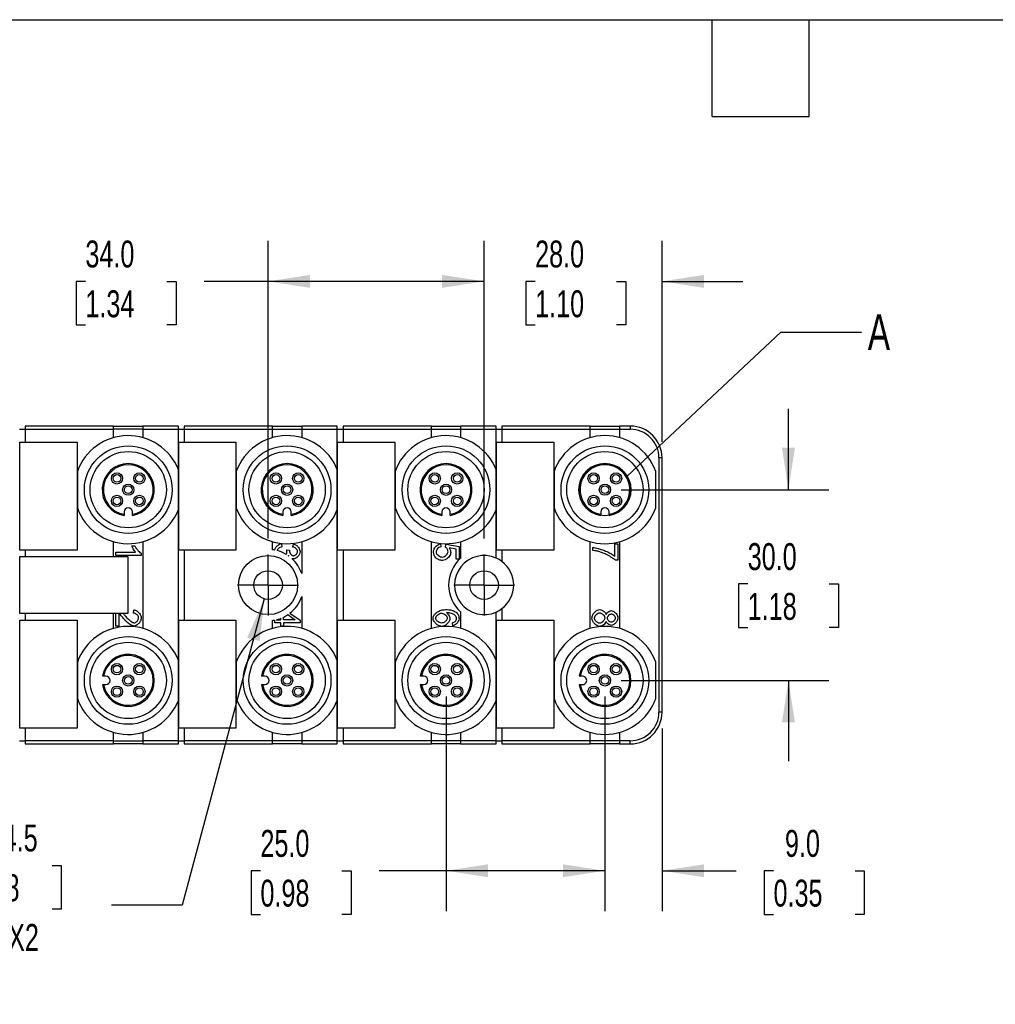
# Model space of a CAD drawing. Header units: millimetres. Extents: x 13 to 546, y 13 to 419.
# Tile 3 of 11: x 163 to 316, y 264 to 419. Entities that reach past the tile are written whole.
import ezdxf

# ---------------------------------------------------------------- set-up
doc = ezdxf.new("R2010")
doc.units = ezdxf.units.MM
doc.header["$LTSCALE"] = 2
doc.linetypes.add('SLD-Center', pattern=[19.05, 15.24, -1.27, 1.27, -1.27])
doc.linetypes.add('SLD-Solid', pattern=[0])
doc.layers.add('CENTER', color=40, linetype='SLD-Center')
doc.layers.add('DIMENSIONS', color=140, linetype='SLD-Solid', lineweight=25)
doc.layers.add('TEXT', color=140, linetype='SLD-Solid', lineweight=25)
doc.styles.add('SLDTEXTSTYLE0', font='TXT', dxfattribs={"width": 0.7})
doc.dimstyles.new('SLDDIMSTYLE0', dxfattribs={"dimtxt": 4.316016, "dimasz": 6.604, "dimexe": 0, "dimexo": 0.0625, "dimgap": 1.079004, "dimtad": 0, "dimtih": 1, "dimtoh": 1, "dimdec": 1, "dimrnd": 1e-09, "dimzin": 4, "dimdsep": 46, "dimtxsty": 'SLDTEXTSTYLE0', "dimsah": 1, "dimcen": 0.09, "dimadec": 0, "dimazin": 1, "dimtfac": 1, "dimtdec": 1, "dimtofl": 0, "dimtmove": 0, "dimatfit": 3, "dimfxl": 0, "dimfrac": 2, "dimtolj": 1, "dimtzin": 12, "dimarcsym": 0})
doc.dimstyles.new('SLDDIMSTYLE1', dxfattribs={"dimtxt": 4.316016, "dimasz": 6.604, "dimexe": 0, "dimexo": 0.0625, "dimgap": 1.079004, "dimtad": 0, "dimtih": 1, "dimtoh": 1, "dimdec": 1, "dimrnd": 1e-09, "dimzin": 4, "dimdsep": 46, "dimtxsty": 'SLDTEXTSTYLE0', "dimsah": 1, "dimcen": 0.09, "dimadec": 0, "dimazin": 1, "dimtfac": 1, "dimtdec": 1, "dimtmove": 0, "dimatfit": 0, "dimfxl": 0, "dimfrac": 2, "dimtolj": 1, "dimtzin": 12, "dimarcsym": 0})
doc.dimstyles.new('SLDDIMSTYLE4', dxfattribs={"dimtxt": 4.316016, "dimasz": 6.604, "dimexe": 0, "dimexo": 0.0625, "dimgap": 1.079004, "dimtad": 0, "dimtih": 1, "dimtoh": 1, "dimdec": 1, "dimrnd": 1e-09, "dimzin": 12, "dimdsep": 46, "dimtxsty": 'SLDTEXTSTYLE0', "dimsah": 1, "dimcen": 0, "dimadec": 0, "dimazin": 3, "dimtfac": 1, "dimtdec": 1, "dimtofl": 0, "dimtmove": 0, "dimatfit": 3, "dimfxl": 0, "dimfrac": 2, "dimtolj": 1, "dimtzin": 12, "dimarcsym": 0})
doc.dimstyles.new('SLDDIMSTYLE5', dxfattribs={"dimtxt": 0.18, "dimasz": 6.604, "dimexe": 0, "dimexo": 0.0625, "dimgap": 0, "dimtad": 0, "dimtih": 1, "dimtoh": 1, "dimdec": 0, "dimrnd": 1e-09, "dimzin": 0, "dimdsep": 46, "dimtxsty": 'Standard', "dimblk1": 'NONE', "dimblk2": 'NONE', "dimsah": 1, "dimcen": 0.09, "dimadec": 0, "dimazin": 0, "dimtfac": 6.604, "dimtdec": 0, "dimtofl": 0, "dimtmove": 0, "dimatfit": 3, "dimldrblk": 'NONE', "dimfxl": 0, "dimfrac": 2, "dimtolj": 1, "dimtzin": 0, "dimarcsym": 0})

# ---------------------------------------------------------------- blocks, each defined once
blk = doc.blocks.new('_D_8')
at = {"layer": 'DIMENSIONS'}
for p, q in [((283.77, 345.17), (283.77, 357.87)), ((257.43, 345.17), (290.12, 345.17)), ((277.36, 330.34), (275.91, 330.34)), ((275.91, 330.34), (275.91, 323.48)), ((290.18, 330.34), (291.63, 330.34)), ((291.63, 330.34), (291.63, 323.48)), ((275.91, 323.48), (277.36, 323.48)), ((291.63, 323.48), (290.18, 323.48)), ((257.43, 315.17), (290.12, 315.17)), ((283.77, 315.17), (283.77, 302.47))]:
    blk.add_line(p, q, dxfattribs=at)
for points in [[(283.77, 345.17), (284.79, 351.77), (282.75, 351.77)], [(283.77, 315.17), (282.75, 308.57), (284.79, 308.57)]]:
    blk.add_solid(points, dxfattribs=at)
at = {"layer": 'DIMENSIONS', "char_height": 4.233, "attachment_point": 1, "style": 'SLDTEXTSTYLE0'}
for s, insert in [('30.0', (277.36, 336.76)), ('1.18', (277.36, 328.93))]:
    blk.add_mtext(s, dxfattribs=dict(at, insert=insert))
blk = doc.blocks.new('_D_9')
at = {"layer": 'DIMENSIONS'}
for p, q in [((254.89, 312.63), (254.89, 278.88)), ((263.89, 307.63), (263.89, 278.88)), ((254.89, 285.23), (242.19, 285.23)), ((263.89, 285.23), (275.57, 285.23)), ((281.42, 285.23), (279.97, 285.23)), ((279.97, 285.23), (279.97, 278.37)), ((294.25, 285.23), (295.7, 285.23)), ((295.7, 285.23), (295.7, 278.37)), ((279.97, 278.37), (281.42, 278.37)), ((295.7, 278.37), (294.25, 278.37))]:
    blk.add_line(p, q, dxfattribs=at)
for points in [[(254.89, 285.23), (248.28, 286.24), (248.28, 284.21)], [(263.89, 285.23), (270.49, 284.21), (270.49, 286.24)]]:
    blk.add_solid(points, dxfattribs=at)
at = {"layer": 'DIMENSIONS', "char_height": 4.233, "attachment_point": 1, "style": 'SLDTEXTSTYLE0'}
for s, insert in [('9.0', (283.22, 291.65)), ('0.35', (281.42, 283.82))]:
    blk.add_mtext(s, dxfattribs=dict(at, insert=insert))
blk = doc.blocks.new('_D_10')
at = {"layer": 'DIMENSIONS'}
for p, q in [((229.89, 312.63), (229.89, 278.88)), ((254.89, 312.63), (254.89, 278.88)), ((200.69, 285.23), (199.24, 285.23)), ((199.24, 285.23), (199.24, 278.37)), ((213.51, 285.23), (214.96, 285.23)), ((214.96, 285.23), (214.96, 278.37)), ((229.89, 285.23), (219.36, 285.23)), ((254.89, 285.23), (229.89, 285.23)), ((199.24, 278.37), (200.69, 278.37)), ((214.96, 278.37), (213.51, 278.37))]:
    blk.add_line(p, q, dxfattribs=at)
for points in [[(229.89, 285.23), (236.49, 284.21), (236.49, 286.24)], [(254.89, 285.23), (248.28, 286.24), (248.28, 284.21)]]:
    blk.add_solid(points, dxfattribs=at)
at = {"layer": 'DIMENSIONS', "char_height": 4.233, "attachment_point": 1, "style": 'SLDTEXTSTYLE0'}
for s, insert in [('25.0', (200.69, 291.65)), ('0.98', (200.69, 283.82))]:
    blk.add_mtext(s, dxfattribs=dict(at, insert=insert))
blk = doc.blocks.new('_D_11')
at = {"layer": 'DIMENSIONS'}
for p, q in [((235.89, 337.5), (235.89, 384.29)), ((263.89, 352.71), (263.89, 384.29)), ((235.89, 377.94), (223.19, 377.94)), ((243.91, 377.94), (242.46, 377.94)), ((242.46, 377.94), (242.46, 371.08)), ((256.74, 377.94), (258.18, 377.94)), ((258.18, 377.94), (258.18, 371.08)), ((263.89, 377.94), (276.59, 377.94)), ((242.46, 371.08), (243.91, 371.08)), ((258.18, 371.08), (256.74, 371.08))]:
    blk.add_line(p, q, dxfattribs=at)
for points in [[(235.89, 377.94), (229.28, 378.95), (229.28, 376.92)], [(263.89, 377.94), (270.49, 376.92), (270.49, 378.95)]]:
    blk.add_solid(points, dxfattribs=at)
at = {"layer": 'DIMENSIONS', "char_height": 4.233, "attachment_point": 1, "style": 'SLDTEXTSTYLE0'}
for s, insert in [('28.0', (243.91, 384.36)), ('1.10', (243.91, 376.53))]:
    blk.add_mtext(s, dxfattribs=dict(at, insert=insert))
blk = doc.blocks.new('_D_12')
at = {"layer": 'DIMENSIONS'}
for p, q in [((201.89, 337.5), (201.89, 384.29)), ((235.89, 337.5), (235.89, 384.29)), ((173.15, 377.94), (171.7, 377.94)), ((171.7, 377.94), (171.7, 371.08)), ((185.97, 377.94), (187.42, 377.94)), ((187.42, 377.94), (187.42, 371.08)), ((201.89, 377.94), (191.82, 377.94)), ((235.89, 377.94), (201.89, 377.94)), ((171.7, 371.08), (173.15, 371.08)), ((187.42, 371.08), (185.97, 371.08))]:
    blk.add_line(p, q, dxfattribs=at)
for points in [[(201.89, 377.94), (208.49, 376.92), (208.49, 378.95)], [(235.89, 377.94), (229.28, 378.95), (229.28, 376.92)]]:
    blk.add_solid(points, dxfattribs=at)
at = {"layer": 'DIMENSIONS', "char_height": 4.233, "attachment_point": 1, "style": 'SLDTEXTSTYLE0'}
for s, insert in [('34.0', (173.15, 384.36)), ('1.34', (173.15, 376.53))]:
    blk.add_mtext(s, dxfattribs=dict(at, insert=insert))
blk = doc.blocks.new('_D_16')
at = {"layer": 'DIMENSIONS'}
for p, q in [((201.3, 328), (188.39, 279.81)), ((155.08, 286.07), (153.63, 286.07)), ((153.63, 286.07), (153.63, 279.21)), ((167.91, 286.07), (169.35, 286.07)), ((169.35, 286.07), (169.35, 279.21)), ((153.63, 279.21), (155.08, 279.21)), ((169.35, 279.21), (167.91, 279.21)), ((188.39, 279.81), (177.28, 279.81))]:
    blk.add_line(p, q, dxfattribs=at)
blk.add_solid([(201.3, 328), (198.61, 321.88), (200.58, 321.36)], dxfattribs=at)
at = {"layer": 'DIMENSIONS', "char_height": 4.233, "attachment_point": 1, "style": 'SLDTEXTSTYLE0'}
for s, insert in [('%%c', (153.62, 292.5)), ('4.5', (160.13, 292.5)), ('0.18', (155.08, 284.67)), ('THRU X2', (148.88, 276.85))]:
    blk.add_mtext(s, dxfattribs=dict(at, insert=insert))
blk = doc.blocks.new('SW_CENTERMARKSYMBOL_4')
at = {"layer": 'CENTER', "color": 0}
for p, q in [((0, 2.54), (0, 4.79)), ((0, 0), (0, 2.54)), ((-2.54, 0), (-4.79, 0)), ((0, 0), (-2.54, 0)), ((0, 0), (0, -2.54)), ((0, 0), (2.54, 0)), ((2.54, 0), (4.79, 0)), ((0, -2.54), (0, -4.79))]:
    blk.add_line(p, q, dxfattribs=at)
blk = doc.blocks.new('SW_CENTERMARKSYMBOL_5')
at = {"layer": 'CENTER', "color": 0}
for p, q in [((0, 2.54), (0, 4.79)), ((0, 0), (0, 2.54)), ((-2.54, 0), (-4.79, 0)), ((0, 0), (-2.54, 0)), ((0, 0), (0, -2.54)), ((0, 0), (2.54, 0)), ((2.54, 0), (4.79, 0)), ((0, -2.54), (0, -4.79))]:
    blk.add_line(p, q, dxfattribs=at)
blk = doc.blocks.new('_None')

msp = doc.modelspace()

# ---------------------------------------------------------------- linework, layer by layer
for p, q in [((177.59, 355.17), (163.69, 355.17)), ((163.69, 355.17), (163.69, 354.67)), ((177.59, 354.67), (177.59, 355.17)), ((177.59, 355.17), (182.19, 355.17)), ((187.79, 355.17), (182.19, 355.17)), ((182.19, 355.17), (182.19, 354.67)), ((187.79, 354.67), (187.79, 355.17)), ((202.59, 355.17), (188.69, 355.17)), ((188.69, 355.17), (188.69, 354.67)), ((202.59, 354.67), (202.59, 355.17)), ((202.59, 355.17), (207.19, 355.17)), ((207.19, 355.17), (207.19, 354.67)), ((212.79, 355.17), (207.19, 355.17)), ((212.79, 354.67), (212.79, 355.17)), ((227.59, 355.17), (213.69, 355.17)), ((213.69, 355.17), (213.69, 354.67)), ((227.59, 354.67), (227.59, 355.17)), ((227.59, 355.17), (232.19, 355.17)), ((232.19, 355.17), (232.19, 354.67)), ((237.79, 355.17), (232.19, 355.17)), ((237.79, 354.67), (237.79, 355.17)), ((252.59, 355.17), (238.69, 355.17)), ((238.69, 355.17), (238.69, 354.67)), ((252.59, 354.67), (252.59, 355.17)), ((252.59, 355.17), (257.19, 355.17)), ((258.89, 355.17), (257.19, 355.17)), ((257.19, 355.17), (257.19, 354.67)), ((258.89, 355.17), (258.89, 354.67)), ((162.79, 354.67), (163.69, 354.67)), ((163.69, 354.67), (177.59, 354.67)), ((163.69, 354.67), (163.69, 352.67)), ((177.59, 353.35), (177.59, 354.67)), ((182.19, 354.67), (177.59, 354.67)), ((182.19, 354.67), (187.79, 354.67)), ((182.19, 354.67), (182.19, 353.35)), ((187.79, 348.31), (187.79, 354.67)), ((187.79, 354.67), (188.69, 354.67)), ((188.69, 354.67), (202.59, 354.67)), ((188.69, 354.67), (188.69, 352.67)), ((202.59, 353.35), (202.59, 354.67)), ((202.59, 354.67), (207.19, 354.67)), ((207.19, 354.67), (212.79, 354.67)), ((207.19, 354.67), (207.19, 353.35)), ((212.79, 348.31), (212.79, 354.67)), ((212.79, 354.67), (213.69, 354.67)), ((213.69, 354.67), (227.59, 354.67)), ((213.69, 354.67), (213.69, 352.67)), ((227.59, 353.35), (227.59, 354.67)), ((227.59, 354.67), (232.19, 354.67)), ((232.19, 354.67), (237.79, 354.67)), ((232.19, 354.67), (232.19, 353.35)), ((237.79, 348.31), (237.79, 354.67)), ((237.79, 354.67), (238.69, 354.67)), ((238.69, 354.67), (252.59, 354.67)), ((238.69, 354.67), (238.69, 352.67)), ((252.59, 353.35), (252.59, 354.67)), ((252.59, 354.67), (257.19, 354.67)), ((257.19, 354.67), (258.89, 354.67)), ((257.19, 354.67), (257.19, 353.35)), ((162.84, 352.67), (171.84, 352.67)), ((162.84, 335.67), (162.84, 352.67)), ((171.84, 352.67), (171.84, 335.67)), ((187.84, 335.67), (187.84, 352.67)), ((187.84, 352.67), (196.84, 352.67)), ((196.84, 352.67), (196.84, 335.67)), ((212.84, 352.67), (221.84, 352.67)), ((212.84, 335.67), (212.84, 352.67)), ((221.84, 352.67), (221.84, 335.67)), ((237.84, 352.67), (246.84, 352.67)), ((237.84, 335.67), (237.84, 352.67)), ((246.84, 352.67), (246.84, 335.67)), ((263.89, 350.17), (263.39, 350.17)), ((263.39, 350.17), (263.39, 310.17)), ((263.89, 310.17), (263.89, 350.17)), ((171.89, 348.04), (171.89, 342.3)), ((187.79, 342.03), (187.79, 348.31)), ((196.89, 348.04), (196.89, 342.3)), ((212.79, 342.03), (212.79, 348.31)), ((221.89, 348.04), (221.89, 342.3)), ((237.79, 342.03), (237.79, 348.31)), ((246.89, 348.04), (246.89, 342.3)), ((262.89, 342.3), (262.89, 348.04)), ((179.24, 341.67), (179.24, 341.31)), ((179.24, 341.31), (179.24, 341.12)), ((180.54, 341.31), (180.54, 341.67)), ((180.54, 341.12), (180.54, 341.31)), ((187.79, 318.31), (187.79, 342.03)), ((204.24, 341.67), (204.24, 341.31)), ((204.24, 341.31), (204.24, 341.12)), ((205.54, 341.31), (205.54, 341.67)), ((205.54, 341.12), (205.54, 341.31)), ((212.79, 318.31), (212.79, 342.03)), ((229.24, 341.67), (229.24, 341.31)), ((229.24, 341.31), (229.24, 341.12)), ((230.54, 341.31), (230.54, 341.67)), ((230.54, 341.12), (230.54, 341.31)), ((237.79, 334.42), (237.79, 342.03)), ((254.24, 341.67), (254.24, 341.31)), ((254.24, 341.31), (254.24, 341.12)), ((255.54, 341.31), (255.54, 341.67)), ((255.54, 341.12), (255.54, 341.31)), ((177.59, 334.67), (177.59, 336.99)), ((180.46, 336.32), (180.93, 336.32)), ((182.19, 336.99), (182.19, 323.35)), ((202.59, 335.73), (202.59, 336.99)), ((203.98, 336.69), (204.05, 336.2)), ((205.81, 336.15), (205.9, 336.64)), ((207.19, 336.99), (207.19, 331.98)), ((227.59, 323.35), (227.59, 336.99)), ((229.04, 336.69), (229.08, 336.18)), ((229.82, 336.14), (229.88, 336.6)), ((229.88, 336.6), (231.94, 336.22)), ((231.94, 336.22), (231.94, 334.23)), ((232.19, 336.99), (232.19, 334.37)), ((252.59, 323.35), (252.59, 336.99)), ((252.99, 335.59), (252.99, 336.1)), ((256.46, 334.7), (256.46, 336.66)), ((256.46, 336.66), (256.94, 336.66)), ((256.94, 336.66), (256.94, 334.07)), ((257.19, 336.99), (257.19, 323.35)), ((171.84, 335.67), (162.84, 335.67)), ((162.84, 325.67), (162.84, 334.67)), ((162.84, 334.67), (179.84, 334.67)), ((163.69, 335.67), (163.69, 334.67)), ((177.92, 335.34), (181.05, 335.34)), ((177.92, 334.84), (177.92, 335.34)), ((181.94, 334.84), (177.92, 334.84)), ((179.84, 334.67), (179.84, 325.67)), ((181.94, 335.16), (181.94, 334.84)), ((196.84, 335.67), (187.84, 335.67)), ((188.69, 335.67), (188.69, 324.67)), ((204.82, 335.72), (205.25, 335.67)), ((221.84, 335.67), (212.84, 335.67)), ((213.69, 335.67), (213.69, 324.67)), ((231.47, 335.82), (230.39, 336.04)), ((231.47, 334.23), (231.47, 335.82)), ((246.84, 335.67), (237.84, 335.67)), ((238.69, 335.67), (238.69, 333.88)), ((231.94, 334.23), (231.47, 334.23)), ((256.94, 334.07), (256.55, 334.07)), ((207.19, 328.36), (207.19, 323.35)), ((179.84, 325.67), (162.84, 325.67)), ((163.69, 325.67), (163.69, 324.67)), ((177.59, 323.35), (177.59, 325.67)), ((177.92, 323.71), (177.92, 325.67)), ((178.39, 325.67), (178.39, 323.71)), ((180.73, 325.76), (180.78, 326.27)), ((205, 325.52), (206.15, 324.72)), ((205.33, 325.76), (206.94, 324.63)), ((232.19, 325.97), (232.19, 323.35)), ((237.79, 318.31), (237.79, 325.93)), ((238.69, 326.46), (238.69, 324.67)), ((162.84, 324.67), (171.84, 324.67)), ((162.84, 307.67), (162.84, 324.67)), ((171.84, 324.67), (171.84, 307.67)), ((178.39, 323.71), (177.92, 323.71)), ((187.84, 307.67), (187.84, 324.67)), ((187.84, 324.67), (196.84, 324.67)), ((196.84, 324.67), (196.84, 307.67)), ((202.59, 323.35), (202.59, 324.61)), ((202.94, 324.23), (202.94, 324.67)), ((203.89, 324.23), (202.94, 324.23)), ((203.17, 324.72), (203.89, 324.72)), ((203.89, 324.72), (203.89, 324.94)), ((203.89, 323.69), (203.89, 324.23)), ((204.34, 324.72), (204.34, 325.14)), ((206.15, 324.72), (204.34, 324.72)), ((206.94, 324.23), (204.34, 324.23)), ((204.34, 324.23), (204.34, 323.69)), ((206.94, 324.63), (206.94, 324.23)), ((212.84, 307.67), (212.84, 324.67)), ((212.84, 324.67), (221.84, 324.67)), ((221.84, 324.67), (221.84, 307.67)), ((230.94, 323.74), (230.9, 324.23)), ((237.84, 324.67), (246.84, 324.67)), ((237.84, 307.67), (237.84, 324.67)), ((246.84, 324.67), (246.84, 307.67)), ((204.34, 323.69), (203.89, 323.69)), ((171.89, 318.04), (171.89, 312.3)), ((187.79, 312.03), (187.79, 318.31)), ((196.89, 318.04), (196.89, 312.3)), ((212.79, 312.03), (212.79, 318.31)), ((221.89, 318.04), (221.89, 312.3)), ((237.79, 312.03), (237.79, 318.31)), ((246.89, 318.04), (246.89, 312.3)), ((262.89, 312.3), (262.89, 318.04)), ((176.02, 315.82), (175.84, 315.82)), ((175.84, 314.52), (176.02, 314.52)), ((176.39, 315.82), (176.02, 315.82)), ((176.02, 314.52), (176.39, 314.52)), ((201.02, 315.82), (200.84, 315.82)), ((200.84, 314.52), (201.02, 314.52)), ((201.39, 315.82), (201.02, 315.82)), ((201.02, 314.52), (201.39, 314.52)), ((226.02, 315.82), (225.84, 315.82)), ((225.84, 314.52), (226.02, 314.52)), ((226.39, 315.82), (226.02, 315.82)), ((226.02, 314.52), (226.39, 314.52)), ((251.02, 315.82), (250.84, 315.82)), ((250.84, 314.52), (251.02, 314.52)), ((251.39, 315.82), (251.02, 315.82)), ((251.02, 314.52), (251.39, 314.52)), ((187.79, 305.67), (187.79, 312.03)), ((212.79, 305.67), (212.79, 312.03)), ((237.79, 305.67), (237.79, 312.03)), ((263.89, 310.17), (263.39, 310.17)), ((171.84, 307.67), (162.84, 307.67)), ((163.69, 307.67), (163.69, 305.67)), ((177.59, 305.67), (177.59, 306.99)), ((182.19, 306.99), (182.19, 305.67)), ((196.84, 307.67), (187.84, 307.67)), ((188.69, 307.67), (188.69, 305.67)), ((202.59, 305.67), (202.59, 306.99)), ((207.19, 306.99), (207.19, 305.67)), ((221.84, 307.67), (212.84, 307.67)), ((213.69, 307.67), (213.69, 305.67)), ((227.59, 305.67), (227.59, 306.99)), ((232.19, 306.99), (232.19, 305.67)), ((246.84, 307.67), (237.84, 307.67)), ((238.69, 307.67), (238.69, 305.67)), ((252.59, 305.67), (252.59, 306.99)), ((257.19, 306.99), (257.19, 305.67)), ((162.79, 305.67), (163.69, 305.67)), ((177.59, 305.67), (163.69, 305.67)), ((163.69, 305.67), (163.69, 305.17)), ((163.69, 305.17), (177.59, 305.17)), ((177.59, 305.17), (177.59, 305.67)), ((177.59, 305.67), (182.19, 305.67)), ((182.19, 305.17), (177.59, 305.17)), ((187.79, 305.67), (182.19, 305.67)), ((182.19, 305.67), (182.19, 305.17)), ((182.19, 305.17), (187.79, 305.17)), ((187.79, 305.17), (187.79, 305.67)), ((187.79, 305.67), (188.69, 305.67)), ((202.59, 305.67), (188.69, 305.67)), ((188.69, 305.67), (188.69, 305.17)), ((188.69, 305.17), (202.59, 305.17)), ((202.59, 305.17), (202.59, 305.67)), ((207.19, 305.67), (202.59, 305.67)), ((207.19, 305.17), (202.59, 305.17)), ((207.19, 305.67), (207.19, 305.17)), ((212.79, 305.67), (207.19, 305.67)), ((207.19, 305.17), (212.79, 305.17)), ((212.79, 305.17), (212.79, 305.67)), ((212.79, 305.67), (213.69, 305.67)), ((227.59, 305.67), (213.69, 305.67)), ((213.69, 305.67), (213.69, 305.17)), ((213.69, 305.17), (227.59, 305.17)), ((227.59, 305.17), (227.59, 305.67)), ((232.19, 305.67), (227.59, 305.67)), ((232.19, 305.17), (227.59, 305.17)), ((237.79, 305.67), (232.19, 305.67)), ((232.19, 305.67), (232.19, 305.17)), ((232.19, 305.17), (237.79, 305.17)), ((237.79, 305.17), (237.79, 305.67)), ((237.79, 305.67), (238.69, 305.67)), ((252.59, 305.67), (238.69, 305.67)), ((238.69, 305.67), (238.69, 305.17)), ((238.69, 305.17), (252.59, 305.17)), ((252.59, 305.17), (252.59, 305.67)), ((257.19, 305.67), (252.59, 305.67)), ((257.19, 305.17), (252.59, 305.17)), ((258.89, 305.67), (257.19, 305.67)), ((257.19, 305.67), (257.19, 305.17)), ((257.19, 305.17), (258.89, 305.17)), ((258.89, 305.17), (258.89, 305.67))]:
    msp.add_line(p, q)
for centre, radius in [((179.89, 345.17), 6.9), ((204.89, 345.17), 6.9), ((229.89, 345.17), 6.9), ((254.89, 345.17), 6.9), ((179.89, 345.17), 6), ((204.89, 345.17), 6), ((229.89, 345.17), 6), ((254.89, 345.17), 6), ((178.12, 346.94), 0.889), ((178.12, 346.94), 0.6), ((181.65, 346.94), 0.889), ((181.65, 346.94), 0.6), ((203.12, 346.94), 0.889), ((203.12, 346.94), 0.6), ((206.65, 346.94), 0.888), ((206.65, 346.94), 0.6), ((228.12, 346.94), 0.888), ((228.12, 346.94), 0.6), ((231.65, 346.94), 0.889), ((231.65, 346.94), 0.6), ((253.12, 346.94), 0.889), ((253.12, 346.94), 0.6), ((256.65, 346.94), 0.889), ((256.65, 346.94), 0.6), ((179.89, 345.17), 0.888), ((179.89, 345.17), 0.6), ((204.89, 345.17), 0.889), ((204.89, 345.17), 0.6), ((229.89, 345.17), 0.889), ((229.89, 345.17), 0.6), ((254.89, 345.17), 0.888), ((254.89, 345.17), 0.6), ((178.12, 343.4), 0.888), ((178.12, 343.4), 0.6), ((181.65, 343.4), 0.889), ((181.65, 343.4), 0.6), ((203.12, 343.4), 0.889), ((203.12, 343.4), 0.6), ((206.65, 343.4), 0.888), ((206.65, 343.4), 0.6), ((228.12, 343.4), 0.889), ((228.12, 343.4), 0.6), ((231.65, 343.4), 0.889), ((231.65, 343.4), 0.6), ((253.12, 343.4), 0.889), ((253.12, 343.4), 0.6), ((256.65, 343.4), 0.889), ((256.65, 343.4), 0.6), ((201.89, 330.17), 4.65), ((201.89, 330.17), 2.25), ((235.89, 330.17), 2.25), ((179.89, 315.17), 6.9), ((179.89, 315.17), 6), ((204.89, 315.17), 6.9), ((204.89, 315.17), 6), ((229.89, 315.17), 6.9), ((229.89, 315.17), 6), ((254.89, 315.17), 6.9), ((254.89, 315.17), 6), ((178.12, 316.94), 0.889), ((178.12, 316.94), 0.6), ((181.65, 316.94), 0.889), ((181.65, 316.94), 0.6), ((203.12, 316.94), 0.889), ((203.12, 316.94), 0.6), ((206.65, 316.94), 0.888), ((206.65, 316.94), 0.6), ((228.12, 316.94), 0.888), ((228.12, 316.94), 0.6), ((231.65, 316.94), 0.889), ((231.65, 316.94), 0.6), ((253.12, 316.94), 0.889), ((253.12, 316.94), 0.6), ((256.65, 316.94), 0.889), ((256.65, 316.94), 0.6), ((179.89, 315.17), 0.888), ((204.89, 315.17), 0.889), ((229.89, 315.17), 0.889), ((254.89, 315.17), 0.888), ((179.89, 315.17), 0.6), ((204.89, 315.17), 0.6), ((229.89, 315.17), 0.6), ((254.89, 315.17), 0.6), ((178.12, 313.4), 0.888), ((178.12, 313.4), 0.6), ((181.65, 313.4), 0.889), ((181.65, 313.4), 0.6), ((203.12, 313.4), 0.889), ((203.12, 313.4), 0.6), ((206.65, 313.4), 0.888), ((206.65, 313.4), 0.6), ((228.12, 313.4), 0.889), ((228.12, 313.4), 0.6), ((231.65, 313.4), 0.889), ((231.65, 313.4), 0.6), ((253.12, 313.4), 0.889), ((253.12, 313.4), 0.6), ((256.65, 313.4), 0.889), ((256.65, 313.4), 0.6)]:
    msp.add_circle(centre, radius)
for centre, radius, start, end in [((258.89, 350.17), 5, 0, 90), ((179.89, 345.17), 8.5, 21.6567, 160.2501), ((204.89, 345.17), 8.5, 21.6567, 160.2501), ((229.89, 345.17), 8.5, 21.6567, 160.2501), ((254.89, 345.17), 8.5, 19.7499, 160.2501), ((258.89, 350.17), 4.5, 359.9999, 90.0001), ((179.89, 345.17), 4.1, 279.122, 260.878), ((179.89, 345.17), 3.92, 279.5495, 260.4505), ((204.89, 345.17), 4.1, 279.122, 260.878), ((204.89, 345.17), 3.92, 279.5495, 260.4505), ((229.89, 345.17), 4.1, 279.122, 260.878), ((229.89, 345.17), 3.92, 279.5495, 260.4505), ((254.89, 345.17), 4.1, 279.122, 260.878), ((254.89, 345.17), 3.92, 279.5495, 260.4505), ((179.89, 345.17), 8.5, 199.7499, 338.3433), ((179.89, 341.67), 0.65, 0, 180), ((204.89, 345.17), 8.5, 199.7499, 338.3433), ((204.89, 341.67), 0.65, 0, 180), ((229.89, 345.17), 8.5, 199.7499, 338.3433), ((229.89, 341.67), 0.65, 360, 180), ((254.89, 345.17), 8.5, 199.7499, 340.2501), ((254.89, 341.67), 0.65, 360, 180), ((201.89, 330.17), 5.6, 79.5872, 82.8193), ((201.89, 330.17), 5.6, 59.4959, 75.4106), ((201.91, 330.2), 5.56, 54.4922, 55.2769), ((235.89, 330.17), 4.65, 65.8829, 294.1171), ((201.89, 330.17), 5.6, 18.8393, 48.0225), ((235.89, 330.17), 5.6, 131.3543, 228.6457), ((235.89, 330.17), 4.65, 52.9754, 65.8835), ((235.89, 330.17), 4.65, 307.024, 52.976), ((201.89, 330.17), 5.6, 308.0017, 341.1606), ((201.89, 330.17), 5.6, 296.0414, 303.7921), ((235.89, 330.17), 4.65, 294.1165, 307.0246), ((201.89, 330.17), 5.6, 277.1809, 280.8068), ((201.89, 330.17), 5.6, 283.223, 291.0051), ((179.89, 315.17), 8.5, 21.6567, 160.2501), ((204.89, 315.17), 8.5, 21.6567, 160.2501), ((229.89, 315.17), 8.5, 21.6567, 160.2501), ((254.89, 315.17), 8.5, 19.7499, 160.2501), ((179.89, 315.17), 4.1, 189.122, 170.878), ((179.89, 315.17), 3.92, 189.5495, 170.4505), ((204.89, 315.17), 4.1, 189.122, 170.878), ((204.89, 315.17), 3.92, 189.5495, 170.4505), ((229.89, 315.17), 4.1, 189.122, 170.878), ((229.89, 315.17), 3.92, 189.5495, 170.4505), ((254.89, 315.17), 4.1, 189.122, 170.878), ((254.89, 315.17), 3.92, 189.5495, 170.4505), ((176.39, 315.17), 0.65, 270, 90), ((201.39, 315.17), 0.65, 270, 90), ((226.39, 315.17), 0.65, 270, 90), ((251.39, 315.17), 0.65, 269.9997, 90.0003), ((179.89, 315.17), 8.5, 199.7499, 338.3433), ((204.89, 315.17), 8.5, 199.7499, 338.3433), ((229.89, 315.17), 8.5, 199.7499, 338.3433), ((254.89, 315.17), 8.5, 199.7499, 340.2501), ((258.89, 310.17), 5, 270, 0), ((258.89, 310.17), 4.5, 269.9999, 0.0001)]:
    msp.add_arc(centre, radius, start, end)
for points, knots in [([(181.05, 335.34), (180.99, 335.41), (180.85, 335.58), (180.65, 335.91), (180.53, 336.17), (180.46, 336.32)], [0, 0, 0, 0, 0.247061, 0.570442, 1, 1, 1, 1]), ([(180.93, 336.32), (181.01, 336.19), (181.16, 335.92), (181.44, 335.59), (181.7, 335.32), (181.87, 335.21), (181.94, 335.16)], [0, 0, 0, 0, 0.287368, 0.608682, 0.835465, 1, 1, 1, 1]), ([(202.9, 335.68), (202.96, 335.81), (203.08, 336.09), (203.37, 336.39), (203.67, 336.61), (203.88, 336.67), (203.98, 336.69)], [0, 0, 0, 0, 0.2855495, 0.5848165, 0.8060543, 1, 1, 1, 1]), ([(204.05, 336.2), (203.95, 336.17), (203.76, 336.11), (203.55, 335.95), (203.39, 335.77), (203.33, 335.65), (203.3, 335.59)], [0, 0, 0, 0, 0.292609, 0.584647, 0.802697, 1, 1, 1, 1]), ([(206.53, 335.43), (206.52, 335.48), (206.51, 335.61), (206.4, 335.78), (206.25, 335.94), (206.05, 336.08), (205.89, 336.13), (205.81, 336.15)], [0, 0, 0, 0, 0.157585, 0.338221, 0.534773, 0.771717, 1, 1, 1, 1]), ([(205.9, 336.64), (206.04, 336.59), (206.35, 336.47), (206.66, 336.14), (206.88, 335.79), (206.92, 335.55), (206.94, 335.44)], [0, 0, 0, 0, 0.270873, 0.570575, 0.798865, 1, 1, 1, 1]), ([(227.92, 335.41), (227.95, 335.57), (228.02, 335.91), (228.33, 336.3), (228.67, 336.59), (228.92, 336.66), (229.04, 336.69)], [0, 0, 0, 0, 0.27186, 0.572616, 0.800654, 1, 1, 1, 1]), ([(229.08, 336.18), (228.97, 336.14), (228.75, 336.08), (228.52, 335.86), (228.36, 335.63), (228.34, 335.48), (228.32, 335.41)], [0, 0, 0, 0, 0.290978, 0.592828, 0.813136, 1, 1, 1, 1]), ([(230.21, 335.42), (230.2, 335.49), (230.17, 335.65), (230.07, 335.86), (229.95, 336.03), (229.86, 336.11), (229.82, 336.14)], [0, 0, 0, 0, 0.270078, 0.580029, 0.811582, 1, 1, 1, 1]), ([(252.99, 336.1), (253.13, 336.09), (253.4, 336.05), (253.91, 335.92), (254.5, 335.73), (255.18, 335.45), (255.85, 335.13), (256.26, 334.85), (256.46, 334.7)], [0, 0, 0, 0, 0.1099078, 0.2218039, 0.4129113, 0.60507, 0.8012891, 1, 1, 1, 1]), ([(204.73, 335), (204.77, 335.06), (204.85, 335.18), (204.86, 335.32), (204.87, 335.38)], [0, 0, 0, 0, 0.588069, 1, 1, 1, 1]), ([(204.87, 335.38), (204.87, 335.43), (204.86, 335.55), (204.83, 335.66), (204.82, 335.72)], [0, 0, 0, 0, 0.5049723, 1, 1, 1, 1]), ([(205.09, 334.82), (205.09, 334.81), (205.08, 334.79), (205.08, 334.78), (205.08, 334.77)], [0, 0, 0, 0, 0.556232, 1, 1, 1, 1]), ([(205.14, 334.73), (205.13, 334.75), (205.11, 334.77), (205.09, 334.8), (205.09, 334.82)], [0, 0, 0, 0, 0.570562, 1, 1, 1, 1]), ([(205.25, 335.67), (205.24, 335.65), (205.24, 335.63), (205.24, 335.6), (205.24, 335.59)], [0, 0, 0, 0, 0.6367207, 1, 1, 1, 1]), ([(205.24, 335.59), (205.26, 335.49), (205.29, 335.27), (205.47, 335.02), (205.67, 334.82), (205.83, 334.79), (205.91, 334.77)], [0, 0, 0, 0, 0.266525, 0.570443, 0.798135, 1, 1, 1, 1]), ([(206.94, 335.44), (206.93, 335.36), (206.9, 335.15), (206.72, 334.81), (206.45, 334.52), (206.19, 334.34), (206.01, 334.27), (205.92, 334.27), (205.9, 334.27)], [0, 0, 0, 0, 0.130661, 0.390151, 0.670304, 0.836681, 0.958564, 1, 1, 1, 1]), ([(205.91, 334.77), (205.96, 334.78), (206.08, 334.8), (206.23, 334.9), (206.38, 335.04), (206.5, 335.22), (206.52, 335.36), (206.53, 335.43)], [0, 0, 0, 0, 0.166323, 0.35575, 0.557823, 0.791147, 1, 1, 1, 1]), ([(228.41, 334.36), (228.32, 334.43), (228.16, 334.58), (227.96, 334.94), (227.94, 335.22), (227.92, 335.41)], [0, 0, 0, 0, 0.278749, 0.54864, 1, 1, 1, 1]), ([(228.32, 335.41), (228.33, 335.35), (228.35, 335.22), (228.49, 335), (228.7, 334.79), (228.99, 334.61), (229.2, 334.58), (229.3, 334.56)], [0, 0, 0, 0, 0.129795, 0.279325, 0.54147, 0.779844, 1, 1, 1, 1]), ([(229.3, 334.56), (229.42, 334.58), (229.68, 334.63), (229.96, 334.87), (230.16, 335.14), (230.19, 335.33), (230.21, 335.42)], [0, 0, 0, 0, 0.276166, 0.574549, 0.800115, 1, 1, 1, 1]), ([(230.64, 335.28), (230.63, 335.18), (230.59, 334.95), (230.39, 334.65), (230.11, 334.36), (229.76, 334.11), (229.48, 334.06), (229.35, 334.04)], [0, 0, 0, 0, 0.164251, 0.353982, 0.557279, 0.791645, 1, 1, 1, 1]), ([(230.39, 336.04), (230.47, 335.91), (230.61, 335.67), (230.63, 335.4), (230.64, 335.28)], [0, 0, 0, 0, 0.5717957, 1, 1, 1, 1]), ([(254.09, 335.41), (253.89, 335.46), (253.53, 335.55), (253.16, 335.58), (252.99, 335.59)], [0, 0, 0, 0, 0.543417, 1, 1, 1, 1]), ([(256.55, 334.07), (256.38, 334.2), (255.97, 334.52), (255.32, 334.87), (254.67, 335.2), (254.27, 335.34), (254.09, 335.41)], [0, 0, 0, 0, 0.232742, 0.545527, 0.793538, 1, 1, 1, 1]), ([(205.9, 334.27), (205.85, 334.27), (205.76, 334.28), (205.67, 334.32), (205.63, 334.33)], [0, 0, 0, 0, 0.523488, 1, 1, 1, 1]), ([(229.35, 334.04), (229.15, 334.06), (228.81, 334.08), (228.53, 334.27), (228.41, 334.36)], [0, 0, 0, 0, 0.567961, 1, 1, 1, 1]), ([(179.16, 324.9), (179, 325.1), (178.77, 325.38), (178.48, 325.6), (178.4, 325.67)], [0, 0, 0, 0, 0.699405, 1, 1, 1, 1]), ([(179.09, 325.67), (179.15, 325.61), (179.26, 325.5), (179.36, 325.38), (179.4, 325.33)], [0, 0, 0, 0, 0.567548, 1, 1, 1, 1]), ([(179.4, 325.33), (179.55, 325.16), (179.83, 324.85), (180.25, 324.5), (180.55, 324.31), (180.74, 324.24), (180.81, 324.23), (180.84, 324.23)], [0, 0, 0, 0, 0.3663664, 0.679735, 0.8888317, 0.9504151, 1, 1, 1, 1]), ([(181.53, 324.98), (181.52, 325.05), (181.5, 325.19), (181.38, 325.39), (181.21, 325.57), (180.99, 325.72), (180.81, 325.75), (180.73, 325.76)], [0, 0, 0, 0, 0.171024, 0.359315, 0.557425, 0.78743, 1, 1, 1, 1]), ([(180.78, 326.27), (180.94, 326.22), (181.28, 326.12), (181.63, 325.76), (181.88, 325.37), (181.92, 325.1), (181.94, 324.97)], [0, 0, 0, 0, 0.267876, 0.560852, 0.78918, 1, 1, 1, 1]), ([(227.85, 324.92), (227.87, 325.05), (227.92, 325.31), (228.19, 325.66), (228.59, 325.99), (229.14, 326.25), (229.57, 326.29), (229.79, 326.31)], [0, 0, 0, 0, 0.142064, 0.309042, 0.498792, 0.742401, 1, 1, 1, 1]), ([(228.26, 324.94), (228.26, 324.98), (228.27, 325.04), (228.31, 325.14), (228.35, 325.21), (228.41, 325.29), (228.48, 325.37), (228.57, 325.46), (228.65, 325.52), (228.74, 325.58), (228.83, 325.63), (228.92, 325.68), (229.01, 325.71), (229.1, 325.74), (229.18, 325.75), (229.22, 325.75)], [0, 0, 0, 0, 0.093757, 0.140034, 0.232755, 0.278991, 0.371561, 0.464096, 0.55662, 0.602844, 0.695368, 0.787905, 0.834142, 0.916155, 1, 1, 1, 1]), ([(229.22, 325.75), (229.33, 325.73), (229.57, 325.68), (229.84, 325.45), (230.03, 325.21), (230.07, 325.03), (230.08, 324.95)], [0, 0, 0, 0, 0.276675, 0.581553, 0.808609, 1, 1, 1, 1]), ([(229.79, 326.31), (230.17, 326.31), (230.77, 326.3), (231.29, 326), (231.48, 325.88)], [0, 0, 0, 0, 0.6279531, 1, 1, 1, 1]), ([(231.4, 325.32), (231.37, 325.36), (231.28, 325.45), (231.06, 325.57), (230.64, 325.76), (230.25, 325.8), (229.98, 325.83)], [0, 0, 0, 0, 0.102453, 0.234508, 0.487762, 1, 1, 1, 1]), ([(229.98, 325.83), (230.06, 325.76), (230.22, 325.61), (230.38, 325.34), (230.49, 325.08), (230.51, 324.93), (230.51, 324.85)], [0, 0, 0, 0, 0.270951, 0.579178, 0.81006, 1, 1, 1, 1]), ([(231.53, 324.91), (231.53, 324.99), (231.52, 325.14), (231.44, 325.27), (231.4, 325.32)], [0, 0, 0, 0, 0.566988, 1, 1, 1, 1]), ([(231.48, 325.88), (231.56, 325.81), (231.71, 325.67), (231.9, 325.33), (231.92, 325.05), (231.94, 324.88)], [0, 0, 0, 0, 0.278437, 0.548558, 1, 1, 1, 1]), ([(252.85, 324.98), (252.89, 325.16), (252.96, 325.53), (253.31, 325.93), (253.68, 326.22), (253.95, 326.28), (254.08, 326.3)], [0, 0, 0, 0, 0.275145, 0.57813, 0.805304, 1, 1, 1, 1]), ([(253.26, 324.98), (253.26, 325.03), (253.28, 325.13), (253.33, 325.24), (253.39, 325.34), (253.44, 325.42), (253.52, 325.5), (253.59, 325.57), (253.66, 325.62), (253.74, 325.68), (253.82, 325.72), (253.9, 325.76), (253.98, 325.78), (254.04, 325.79), (254.08, 325.79)], [0, 0, 0, 0, 0.128236, 0.240634, 0.296643, 0.408822, 0.464825, 0.576967, 0.632966, 0.68897, 0.801175, 0.857196, 0.91324, 1, 1, 1, 1]), ([(254.08, 326.3), (254.2, 326.28), (254.45, 326.24), (254.75, 326.03), (254.98, 325.8), (255.06, 325.62), (255.09, 325.53)], [0, 0, 0, 0, 0.268118, 0.567699, 0.797078, 1, 1, 1, 1]), ([(254.08, 325.79), (254.14, 325.78), (254.29, 325.76), (254.49, 325.64), (254.67, 325.46), (254.83, 325.25), (254.86, 325.08), (254.88, 324.99)], [0, 0, 0, 0, 0.169587, 0.361997, 0.565467, 0.797125, 1, 1, 1, 1]), ([(255.09, 325.53), (255.14, 325.62), (255.24, 325.8), (255.46, 325.98), (255.69, 326.11), (255.84, 326.13), (255.91, 326.14)], [0, 0, 0, 0, 0.278341, 0.578793, 0.804295, 1, 1, 1, 1]), ([(255.28, 324.98), (255.3, 325.07), (255.34, 325.25), (255.52, 325.45), (255.72, 325.6), (255.86, 325.62), (255.92, 325.63)], [0, 0, 0, 0, 0.266713, 0.566845, 0.796914, 1, 1, 1, 1]), ([(255.91, 326.14), (255.99, 326.12), (256.18, 326.09), (256.43, 325.91), (256.67, 325.67), (256.88, 325.36), (256.92, 325.11), (256.94, 324.99)], [0, 0, 0, 0, 0.159074, 0.344612, 0.546097, 0.782948, 1, 1, 1, 1]), ([(255.92, 325.63), (255.97, 325.62), (256.06, 325.61), (256.21, 325.52), (256.36, 325.38), (256.5, 325.19), (256.52, 325.05), (256.53, 324.98)], [0, 0, 0, 0, 0.1327714, 0.2865259, 0.5534261, 0.7900074, 1, 1, 1, 1]), ([(180.83, 323.72), (180.76, 323.73), (180.66, 323.74), (180.53, 323.79), (180.44, 323.83), (180.37, 323.86), (180.31, 323.89), (180.24, 323.93), (180.18, 323.97), (180.12, 324.01), (180.06, 324.05), (180, 324.1), (179.94, 324.14), (179.88, 324.19), (179.82, 324.24), (179.78, 324.27), (179.74, 324.31), (179.68, 324.36), (179.63, 324.41), (179.57, 324.46), (179.53, 324.5), (179.48, 324.55), (179.43, 324.6), (179.38, 324.66), (179.33, 324.71), (179.28, 324.77), (179.22, 324.83), (179.18, 324.87), (179.16, 324.9)], [0, 0, 0, 0, 0.094746, 0.148326, 0.201884, 0.228648, 0.255413, 0.308951, 0.335714, 0.362478, 0.41601, 0.442773, 0.469536, 0.523066, 0.549828, 0.576591, 0.603354, 0.630116, 0.683644, 0.710406, 0.737169, 0.763931, 0.817458, 0.84422, 0.870982, 0.924509, 0.951271, 1, 1, 1, 1]), ([(181.94, 324.97), (181.9, 324.8), (181.84, 324.45), (181.52, 324.07), (181.18, 323.79), (180.94, 323.74), (180.83, 323.72)], [0, 0, 0, 0, 0.283444, 0.586636, 0.810367, 1, 1, 1, 1]), ([(180.84, 324.23), (180.9, 324.24), (181.02, 324.26), (181.19, 324.37), (181.35, 324.53), (181.49, 324.74), (181.52, 324.9), (181.53, 324.98)], [0, 0, 0, 0, 0.160985, 0.348179, 0.550519, 0.786552, 1, 1, 1, 1]), ([(229.22, 323.67), (229.13, 323.68), (228.88, 323.71), (228.49, 323.93), (228.15, 324.24), (227.94, 324.57), (227.86, 324.79), (227.85, 324.9), (227.85, 324.92)], [0, 0, 0, 0, 0.127693, 0.38125, 0.654748, 0.829825, 0.963351, 1, 1, 1, 1]), ([(229.19, 324.18), (229.06, 324.2), (228.81, 324.24), (228.54, 324.44), (228.37, 324.63), (228.28, 324.78), (228.26, 324.89), (228.26, 324.94)], [0, 0, 0, 0, 0.292996, 0.599864, 0.750584, 0.884982, 1, 1, 1, 1]), ([(230.08, 324.95), (230.07, 324.89), (230.05, 324.74), (229.91, 324.55), (229.72, 324.37), (229.48, 324.22), (229.28, 324.19), (229.19, 324.18)], [0, 0, 0, 0, 0.158586, 0.341635, 0.540761, 0.777623, 1, 1, 1, 1]), ([(230.51, 324.85), (230.5, 324.77), (230.48, 324.59), (230.3, 324.29), (230.01, 324), (229.63, 323.74), (229.35, 323.69), (229.22, 323.67)], [0, 0, 0, 0, 0.131746, 0.2840142, 0.5491928, 0.786366, 1, 1, 1, 1]), ([(230.9, 324.23), (230.99, 324.25), (231.15, 324.29), (231.27, 324.38), (231.32, 324.41)], [0, 0, 0, 0, 0.622931, 1, 1, 1, 1]), ([(231.94, 324.88), (231.91, 324.74), (231.85, 324.43), (231.58, 324.1), (231.27, 323.84), (231.05, 323.77), (230.94, 323.74)], [0, 0, 0, 0, 0.266436, 0.564445, 0.794276, 1, 1, 1, 1]), ([(231.32, 324.41), (231.39, 324.49), (231.51, 324.64), (231.53, 324.83), (231.53, 324.91)], [0, 0, 0, 0, 0.556668, 1, 1, 1, 1]), ([(254.06, 323.66), (253.96, 323.68), (253.74, 323.72), (253.44, 323.92), (253.16, 324.2), (252.92, 324.56), (252.87, 324.84), (252.85, 324.98)], [0, 0, 0, 0, 0.160911, 0.347779, 0.549729, 0.785656, 1, 1, 1, 1]), ([(254.06, 324.17), (253.99, 324.18), (253.84, 324.2), (253.64, 324.33), (253.46, 324.5), (253.3, 324.72), (253.27, 324.9), (253.26, 324.98)], [0, 0, 0, 0, 0.169446, 0.36115, 0.563973, 0.795668, 1, 1, 1, 1]), ([(254.88, 324.99), (254.87, 324.92), (254.84, 324.77), (254.72, 324.57), (254.54, 324.38), (254.32, 324.22), (254.14, 324.19), (254.06, 324.17)], [0, 0, 0, 0, 0.169581, 0.362001, 0.56549, 0.797156, 1, 1, 1, 1]), ([(255.09, 324.42), (255.04, 324.31), (254.92, 324.09), (254.63, 323.86), (254.34, 323.7), (254.15, 323.68), (254.06, 323.66)], [0, 0, 0, 0, 0.268582, 0.569161, 0.798946, 1, 1, 1, 1]), ([(255.89, 323.83), (255.81, 323.84), (255.62, 323.88), (255.39, 324.04), (255.2, 324.21), (255.13, 324.35), (255.09, 324.42)], [0, 0, 0, 0, 0.252903, 0.549084, 0.784331, 1, 1, 1, 1]), ([(255.9, 324.34), (255.84, 324.34), (255.73, 324.36), (255.58, 324.46), (255.44, 324.6), (255.31, 324.77), (255.29, 324.91), (255.28, 324.98)], [0, 0, 0, 0, 0.163846, 0.353367, 0.556634, 0.791186, 1, 1, 1, 1]), ([(256.94, 324.99), (256.91, 324.84), (256.84, 324.51), (256.57, 324.18), (256.31, 323.97), (256.11, 323.86), (255.96, 323.84), (255.89, 323.83)], [0, 0, 0, 0, 0.279877, 0.584477, 0.738116, 0.877869, 1, 1, 1, 1]), ([(256.53, 324.98), (256.52, 324.93), (256.51, 324.81), (256.41, 324.65), (256.27, 324.5), (256.1, 324.37), (255.96, 324.35), (255.9, 324.34)], [0, 0, 0, 0, 0.170766, 0.364826, 0.569719, 0.80127, 1, 1, 1, 1])]:
    msp.add_open_spline(points, degree=3, knots=knots)
at = {"layer": 'TEXT'}
for p, q in [((12.7, 419.1), (546.1, 419.1)), ((271.78, 403.86), (271.78, 419.1)), ((287.02, 403.86), (287.02, 419.1)), ((271.78, 403.86), (287.02, 403.86))]:
    msp.add_line(p, q, dxfattribs=at)
msp.add_circle((254.89, 345.17), 4.1, dxfattribs=at)

# ---------------------------------------------------------------- block references
at = {"layer": 'CENTER'}
for name, p in [('SW_CENTERMARKSYMBOL_4', (201.89, 330.17)), ('SW_CENTERMARKSYMBOL_5', (235.89, 330.17))]:
    msp.add_blockref(name, p, dxfattribs=at)

# ---------------------------------------------------------------- texts
at = {"layer": 'TEXT', "insert": (296.25, 372.77), "char_height": 5.64, "attachment_point": 1, "style": 'SLDTEXTSTYLE0'}
msp.add_mtext('A', dxfattribs=at)

# ---------------------------------------------------------------- dimensions: what is measured, and where the dimension line sits
at = {"layer": 'DIMENSIONS'}
for base, p1, p2, dimstyle, picture, middle in [((201.89, 377.94), (235.89, 334.96), (201.89, 334.96), 'SLDDIMSTYLE0', '_D_12', (179.56, 377.94)), ((235.89, 377.94), (263.89, 350.17), (235.89, 334.96), 'SLDDIMSTYLE1', '_D_11', (250.32, 377.94)), ((229.89, 285.23), (254.89, 315.17), (229.89, 315.17), 'SLDDIMSTYLE0', '_D_10', (207.1, 285.23)), ((254.89, 285.23), (263.89, 310.17), (254.89, 315.17), 'SLDDIMSTYLE1', '_D_9', (287.83, 285.23))]:
    dim = msp.add_linear_dim(base=base, p1=p1, p2=p2, dimstyle=dimstyle, dxfattribs=at)
    dim.commit()
    dim.dimension.update_dxf_attribs({"geometry": picture, "text_midpoint": middle, "dimtype": 160})
dim = msp.add_linear_dim(base=(283.77, 315.17), p1=(254.89, 345.17), p2=(254.89, 315.17), angle=90, dimstyle='SLDDIMSTYLE1', dxfattribs=at)
dim.commit()
dim.dimension.update_dxf_attribs({"geometry": '_D_8', "text_midpoint": (283.77, 330.34), "dimtype": 160})
dim = msp.add_diameter_dim_2p(p1=(202.47, 332.34), p2=(201.3, 328), text='<>\\PTHRU X2', dimstyle='SLDDIMSTYLE4', dxfattribs=at)
dim.commit()
dim.dimension.update_dxf_attribs({"geometry": '_D_16', "text_midpoint": (161.49, 282.64), "dimtype": 163})

# ---------------------------------------------------------------- leaders
at = {"layer": 'TEXT', "has_arrowhead": 0}
msp.add_leader([(258.38, 347.32), (282.55, 369.95), (295.25, 369.95)], dimstyle='SLDDIMSTYLE5', dxfattribs=at)

doc.saveas('drawing.dxf')
